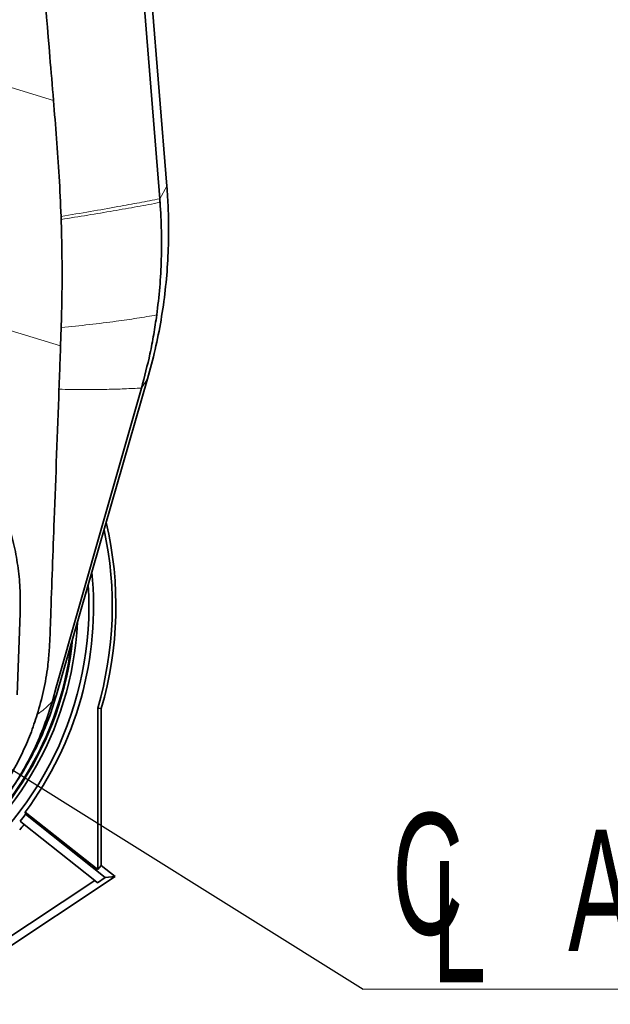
# Model space of a CAD drawing. Header units: millimetres. Extents: x 0 to 11920, y 0 to 8400.
# Tile 51 of 65: x 7805 to 8146, y 5454 to 6021. Entities that reach past the tile are written whole.
import ezdxf

# ---------------------------------------------------------------- set-up
doc = ezdxf.new("R2010")
doc.units = ezdxf.units.MM
doc.header["$LTSCALE"] = 20
doc.styles.add('SLDTEXTSTYLE0', font='TXT', dxfattribs={"width": 0.605})
doc.dimstyles.new('SLDDIMSTYLE2', dxfattribs={"dimtxt": 0.18, "dimasz": 70, "dimexe": 0, "dimexo": 0.0625, "dimgap": 0, "dimtad": 0, "dimtih": 1, "dimtoh": 1, "dimdec": 0, "dimrnd": 1e-09, "dimzin": 0, "dimdsep": 46, "dimtxsty": 'Standard', "dimsah": 1, "dimcen": 0.09, "dimadec": 0, "dimazin": 0, "dimtfac": 70, "dimtdec": 0, "dimtofl": 0, "dimtmove": 0, "dimatfit": 3, "dimfxl": 1, "dimfrac": 2, "dimtolj": 1, "dimtzin": 0, "dimarcsym": 0})

# ---------------------------------------------------------------- blocks, each defined once
blk = doc.blocks.new('SW_SYMBOL_MOD_CL')
at = {"color": 0, "linetype": 'Continuous', "lineweight": 0, "char_height": 15515, "attachment_point": 5, "style": 'SLDTEXTSTYLE0'}
for s, insert in [('C', (8000, 12000)), ('L', (12000, 6000))]:
    blk.add_mtext(s, dxfattribs=dict(at, insert=insert))
blk = doc.blocks.new('SW_NOTE_0_4')
at = {"color": 0, "linetype": 'Continuous', "lineweight": 0}
for p, q in [((0, 0), (331.11, 0)), ((331.11, 0), (0, 0)), ((0, 0), (331.11, 0)), ((331.11, 0), (0, 0)), ((0, 0), (331.11, 0)), ((331.11, 0), (0, 0))]:
    blk.add_line(p, q, dxfattribs=at)
at = {"color": 0, "linetype": 'Continuous', "lineweight": 0, "xscale": 0.0045117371, "yscale": 0.0045117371, "zscale": 0.0045117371}
blk.add_blockref('SW_SYMBOL_MOD_CL', (1.2, 11.74), dxfattribs=at)
at = {"color": 0, "linetype": 'Continuous', "lineweight": 0, "insert": (118.26, 91.86), "char_height": 70, "attachment_point": 1, "style": 'SLDTEXTSTYLE0'}
blk.add_mtext('Axis 2', dxfattribs=at)

msp = doc.modelspace()

# ---------------------------------------------------------------- linework, layer by layer
at = {"color": 7, "linetype": 'Continuous', "lineweight": 35}
for p, q in [((7855.31, 6351.39), (7890.12, 5925.56)), ((7829.22, 5844), (7828.85, 5833.46)), ((7879.02, 5814.42), (7826.55, 5632.42)), ((7805.58, 5679.45), (7803.88, 5632.26)), ((7850.25, 5531.57), (7850.25, 5624.72)), ((7852.34, 5624.42), (7850.25, 5624.72)), ((7852.34, 5624.42), (7852.34, 5533.92)), ((7808.48, 5564.79), (7808.65, 5563.49)), ((7808.48, 5564.79), (7850.25, 5531.57)), ((7854.57, 5526.96), (7808.65, 5563.49)), ((7807.84, 5557.64), (7805.54, 5559.47)), ((7848.51, 5525.29), (7807.84, 5557.64)), ((7852.34, 5533.92), (7850.25, 5531.57)), ((7852.34, 5533.92), (7860.36, 5527.55)), ((7860.36, 5527.55), (7749.2, 5453.97)), ((7860.36, 5527.55), (7854.57, 5526.96)), ((7848.51, 5525.29), (7750.06, 5460.13)), ((7850.12, 5524.01), (7848.51, 5525.29)), ((7850.12, 5524.01), (7854.57, 5526.96))]:
    msp.add_line(p, q, dxfattribs=at)
at = {"color": 8, "linetype": 'Continuous', "lineweight": 18}
for p, q in [((7672.12, 6021.44), (7824.74, 5974.91)), ((7886.05, 5918.25), (7890.12, 5925.56)), ((7828.85, 5833.46), (7623.35, 5896.11)), ((7875.5, 5809.17), (7879.02, 5814.42)), ((7824.1, 5628.76), (7826.55, 5632.42))]:
    msp.add_line(p, q, dxfattribs=at)
at = {"color": 7, "linetype": 'Continuous', "lineweight": 35, "flags": 128}
for points in [[(7823.97, 6686.55), (7847.86, 6390.85), (7866.96, 6154.55), (7886.05, 5918.25)], [(7875.5, 5809.17), (7854.39, 5735.07), (7839.24, 5681.92), (7826.36, 5636.69), (7824.1, 5628.76)]]:
    msp.add_lwpolyline(points, dxfattribs=at)
at = {"color": 7, "linetype": 'Continuous', "lineweight": 35}
for radius, start, end in [(211, 343.7722, 13.2209), (208.9, 343.6904, 12.1801), (198.14, 323.235, 5.6972), (195.42, 244.9178, 3.6011), (189.02, 245.4708, 357.1524), (187, 245.6526, 354.194), (186.5, 245.6979, 353.3091), (199.06, 321.5, 322.9629), (202, 320.3394, 321.5)]:
    msp.add_arc((7649.75, 5683.39), radius, start, end, dxfattribs=at)
for points, knots in [([(7824.74, 5974.91), (7824.05, 5983.28), (7818.35, 6052.57), (7806.04, 6204.08), (7787.63, 6429.39), (7774.2, 6593.78), (7767.49, 6675.95)], [0, 0, 0, 0, 0.035827, 0.296503, 0.648376, 1, 1, 1, 1]), ([(7824.74, 5974.91), (7825.35, 5967.6), (7826.57, 5952.96), (7828.19, 5930.66), (7828.8, 5915.71), (7829.11, 5908.04)], [0, 0, 0, 0, 0.326991, 0.654337, 1, 1, 1, 1]), ([(7890.12, 5925.56), (7890.42, 5921.35), (7891.01, 5912.94), (7891.27, 5898.71), (7890.83, 5882.89), (7889.37, 5865.55), (7886.92, 5848.31), (7883.57, 5831.22), (7880.54, 5820.02), (7879.02, 5814.42)], [0, 0, 0, 0, 0.112608, 0.225217, 0.380189, 0.535157, 0.690117, 0.845066, 1, 1, 1, 1]), ([(7886.21, 5916.12), (7886.54, 5910.65), (7887.18, 5899.7), (7887.05, 5883.38), (7886.2, 5867.19), (7884.93, 5856.57), (7884.29, 5851.26)], [0, 0, 0, 0, 0.251202, 0.502404, 0.750751, 1, 1, 1, 1]), ([(7886.05, 5918.25), (7886.06, 5918.06), (7886.09, 5917.69), (7886.15, 5916.98), (7886.19, 5916.46), (7886.21, 5916.12)], [0, 0, 0, 0, 0.263132, 0.526264, 1, 1, 1, 1]), ([(7829.11, 5908.04), (7829.12, 5907.85), (7829.13, 5907.47), (7829.15, 5906.9), (7829.16, 5906.51), (7829.17, 5906.31)], [0, 0, 0, 0, 0.321213, 0.660606, 1, 1, 1, 1]), ([(7829.17, 5906.31), (7829.32, 5900.91), (7829.63, 5890.1), (7829.73, 5874.32), (7829.62, 5858.93), (7829.35, 5848.98), (7829.22, 5844)], [0, 0, 0, 0, 0.257837, 0.515675, 0.757736, 1, 1, 1, 1]), ([(7884.29, 5851.26), (7883.74, 5847.51), (7882.64, 5840.03), (7879.93, 5825.94), (7877.23, 5815.73), (7875.5, 5809.17)], [0, 0, 0, 0, 0.263836, 0.527672, 1, 1, 1, 1]), ([(7696.19, 5832.85), (7700.18, 5831.52), (7708.19, 5828.87), (7719.73, 5823.66), (7730.82, 5817.62), (7741.34, 5810.71), (7751.22, 5802.97), (7760.42, 5794.49), (7768.89, 5785.33), (7776.63, 5775.49), (7783.55, 5765), (7789.63, 5753.93), (7794.78, 5742.45), (7799.02, 5730.47), (7802.28, 5718.05), (7804.5, 5705.26), (7805.72, 5692.35), (7805.63, 5683.74), (7805.58, 5679.45)], [0, 0, 0, 0, 0.061059, 0.122341, 0.183627, 0.244692, 0.305688, 0.366893, 0.428106, 0.489112, 0.551563, 0.614219, 0.676884, 0.739345, 0.804398, 0.869666, 0.93494, 1, 1, 1, 1]), ([(7828.85, 5833.46), (7828.84, 5833.28), (7828.69, 5829.02), (7828.38, 5820.68), (7828.08, 5812.52), (7827.93, 5808.45)], [0, 0, 0, 0, 0.021723, 0.510861, 1, 1, 1, 1]), ([(7827.93, 5808.45), (7827.02, 5783.39), (7825.44, 5739.58), (7823.63, 5692.65), (7822.82, 5667.63), (7822.4, 5658.25), (7821.37, 5647.28), (7819.27, 5634.79), (7816.7, 5625.62), (7815.41, 5621.04)], [0, 0, 0, 0, 0.3994384, 0.6985412, 0.7484337, 0.7983224, 0.8481702, 0.924085, 1, 1, 1, 1]), ([(7826.55, 5632.42), (7825.54, 5629.13), (7823.53, 5622.56), (7819.33, 5611.65), (7813.86, 5599.78), (7806.95, 5587.31), (7801.59, 5579.56), (7798.97, 5575.78)], [0, 0, 0, 0, 0.162833, 0.325642, 0.553907, 0.782115, 1, 1, 1, 1]), ([(7824.1, 5628.76), (7822.62, 5624.02), (7819.65, 5614.51), (7813.7, 5600.76), (7806.7, 5587.51), (7798.55, 5574.8), (7789.26, 5562.75), (7778.91, 5551.44), (7767.62, 5541.02), (7755.52, 5531.6), (7742.65, 5523.28), (7729.13, 5516.06), (7715.03, 5509.97), (7701.28, 5505.36), (7688.02, 5502.04), (7675.37, 5499.82), (7662.59, 5498.41), (7654.03, 5498.23), (7649.75, 5498.15)], [0, 0, 0, 0, 0.064471, 0.129163, 0.193852, 0.258317, 0.323917, 0.389754, 0.455587, 0.521181, 0.586297, 0.651651, 0.717001, 0.782112, 0.836515, 0.891057, 0.945598, 1, 1, 1, 1]), ([(7815.41, 5621.04), (7814.15, 5617.23), (7811.62, 5609.61), (7806.76, 5598.54), (7801.17, 5587.79), (7794.8, 5577.48), (7787.21, 5566.96), (7778.2, 5556.41), (7767.66, 5546.04), (7756.23, 5536.58), (7744.05, 5528.15), (7731.19, 5520.84), (7717.75, 5514.63), (7703.78, 5509.56), (7689.93, 5505.82), (7676.33, 5503.34), (7663.09, 5501.86), (7654.2, 5501.71), (7649.75, 5501.64)], [0, 0, 0, 0, 0.056085, 0.112374, 0.168733, 0.22502, 0.281103, 0.348971, 0.417088, 0.485201, 0.553063, 0.619972, 0.68713, 0.754282, 0.821182, 0.880759, 0.940425, 1, 1, 1, 1])]:
    msp.add_open_spline(points, degree=3, knots=knots, dxfattribs=at)
at = {"color": 8, "linetype": 'Continuous', "lineweight": 18}
for points, knots in [([(7829.11, 5908.04), (7834.79, 5908.99), (7846.14, 5910.88), (7861.08, 5913.53), (7874.42, 5915.99), (7882.17, 5917.49), (7886.05, 5918.25)], [0, 0, 0, 0, 0.275902, 0.551202, 0.775296, 1, 1, 1, 1]), ([(7829.17, 5906.31), (7834.33, 5907.14), (7844.66, 5908.78), (7859.24, 5911.24), (7873.21, 5913.69), (7881.88, 5915.31), (7886.21, 5916.12)], [0, 0, 0, 0, 0.250007, 0.499996, 0.749987, 1, 1, 1, 1]), ([(7829.22, 5844), (7834.7, 5844.56), (7845.63, 5845.67), (7860.07, 5847.5), (7872.98, 5849.35), (7880.52, 5850.62), (7884.29, 5851.26)], [0, 0, 0, 0, 0.277385, 0.553762, 0.776376, 1, 1, 1, 1]), ([(7827.93, 5808.45), (7832.69, 5808.37), (7842.18, 5808.22), (7854.66, 5808.34), (7865.79, 5808.65), (7872.26, 5809), (7875.5, 5809.17)], [0, 0, 0, 0, 0.279155, 0.556533, 0.777387, 1, 1, 1, 1]), ([(7815.41, 5621.04), (7816.1, 5621.52), (7817.44, 5622.44), (7819.25, 5623.88), (7820.96, 5625.38), (7822.6, 5627), (7823.59, 5628.16), (7824.1, 5628.76)], [0, 0, 0, 0, 0.198037, 0.387895, 0.575389, 0.782316, 1, 1, 1, 1])]:
    msp.add_open_spline(points, degree=3, knots=knots, dxfattribs=at)

# ---------------------------------------------------------------- block references
at = {"color": 7, "linetype": 'Continuous', "lineweight": 0}
msp.add_blockref('SW_NOTE_0_4', (8003.33, 5462.78), dxfattribs=at)

# ---------------------------------------------------------------- leaders
msp.add_leader([(7649.75, 5683.39), (8003.33, 5462.78)], dimstyle='SLDDIMSTYLE2', dxfattribs=at)

doc.saveas('drawing.dxf')
